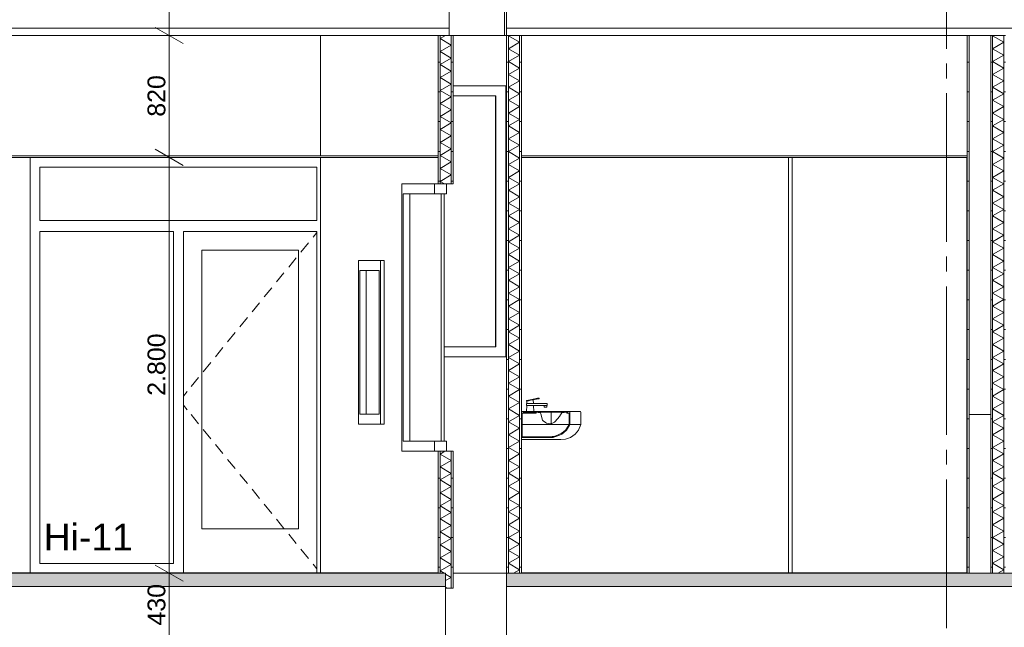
# Model space of a CAD drawing. Header units: millimetres. Extents: x 10 to 831, y -9 to 584.
# Tile 7 of 40: x 173 to 240, y 186 to 227. Entities that reach past the tile are written whole.
import ezdxf
from ezdxf.xclip import XClip

# ---------------------------------------------------------------- set-up
doc = ezdxf.new("R2010")
doc.units = ezdxf.units.MM
doc.header["$MEASUREMENT"] = 0
doc.header["$XCLIPFRAME"] = 0
doc.linetypes.add('B0204', pattern=[13, 10, -1, 1, -1])
for name, color, linetype in [('21 Buitenwanden', 7, 'Continuous'), ('21 Buitenwanden Doorsnede-arcering', 7, 'Continuous'), ('22 NC Binnenwanden', 7, 'Continuous'), ('22 NC Binnenwanden Doorsnede-arcering', 7, 'Continuous'), ('22 NC Binnenwanden Laagscheidingslijnen', 7, 'Continuous'), ('23 Vloeren', 7, 'Continuous'), ('23 Vloeren Doorsnede-arcering', 7, 'Continuous'), ('23 Vloeren Laagscheidingslijnen', 7, 'Continuous'), ('27 Daken', 7, 'Continuous'), ('27 Daken Laagscheidingslijnen', 7, 'Continuous'), ('43 Vloerafwerking', 7, 'Continuous'), ('43 Vloerafwerking Laagscheidingslijnen', 7, 'Continuous'), ('45 Plafondafwerking', 7, 'Continuous'), ('45 Plafondafwerking Laagscheidingslijnen', 7, 'Continuous'), ('74 Sanitair', 7, 'Continuous'), ('74 Sanitair Laagscheidingslijnen', 7, 'Continuous'), ('A Stramien', 7, 'Continuous'), ('Maatvoering 1_ 50_100', 7, 'Continuous')]:
    doc.layers.add(name, color=color, linetype=linetype)
doc.styles.add('GENERATED_STYLE_1', font='txt')
pattern_1 = [(0, (595.616, 150.2724), (0, 6.23538), [0.6, -3]), (0, (597.416, 153.39), (0, 6.23538), [0.6, -3]), (60, (595.616, 150.2724), (-5.4, 3.11769), [0.6, -3]), (60, (599.216, 150.2724), (-5.4, 3.11769), [0.6, -3]), (120, (596.216, 150.2724), (5.4, 3.11769), [0.6, -3]), (120, (599.816, 150.2724), (5.4, 3.11769), [0.6, -3]), (0, (595.6161, 150.8724), (0, 1.2), [0, -1.2, 0, -1.8]), (45, (596.2161, 150.8724), (-0.8485282, 0.8485282), [0, -0.9, 0, -1.5])]
pattern_2 = [(1e-14, (595.6161, 150.2724), (0, 2), [])]

# ---------------------------------------------------------------- blocks, each defined once
blk = doc.blocks.new('*X62')
at = {"layer": '22 NC Binnenwanden Doorsnede-arcering', "color": 7, "linetype": 'Continuous', "lineweight": 0}
for p, q in [((206.139, 226.072), (206.099, 226.05)), ((206.849, 225.617), (206.099, 226.05)), ((206.849, 225.617), (206.099, 225.184)), ((206.849, 224.751), (206.099, 225.184)), ((206.849, 224.751), (206.099, 224.318)), ((206.849, 223.885), (206.099, 224.318)), ((206.849, 223.885), (206.099, 223.452)), ((206.849, 223.019), (206.099, 223.452)), ((206.849, 223.019), (206.099, 222.585)), ((206.849, 222.152), (206.099, 222.585)), ((206.849, 222.152), (206.099, 221.719)), ((206.849, 221.286), (206.099, 221.719)), ((206.849, 221.286), (206.099, 220.853)), ((206.849, 220.42), (206.099, 220.853)), ((206.849, 220.42), (206.099, 219.987)), ((206.849, 219.554), (206.099, 219.987)), ((206.849, 219.554), (206.099, 219.121)), ((206.849, 218.688), (206.099, 219.121)), ((206.849, 218.688), (206.099, 218.255)), ((206.849, 217.822), (206.099, 218.255)), ((206.849, 217.822), (206.099, 217.389)), ((206.849, 216.956), (206.099, 217.389)), ((206.849, 216.956), (206.099, 216.523)), ((206.849, 216.09), (206.099, 216.523)), ((206.849, 216.09), (206.099, 215.657)), ((206.849, 215.224), (206.099, 215.657)), ((206.849, 215.224), (206.099, 214.791)), ((206.849, 214.358), (206.099, 214.791)), ((206.849, 214.358), (206.099, 213.925)), ((206.849, 213.492), (206.099, 213.925)), ((206.849, 213.492), (206.099, 213.059)), ((206.849, 212.626), (206.099, 213.059)), ((206.849, 212.626), (206.099, 212.193)), ((206.849, 211.76), (206.099, 212.193)), ((206.849, 211.76), (206.099, 211.327)), ((206.849, 210.894), (206.099, 211.327)), ((206.849, 210.894), (206.099, 210.461)), ((206.849, 210.028), (206.099, 210.461)), ((206.849, 210.028), (206.099, 209.595)), ((206.849, 209.162), (206.099, 209.595)), ((206.849, 209.162), (206.099, 208.729)), ((206.849, 208.296), (206.099, 208.729)), ((206.849, 208.296), (206.099, 207.863)), ((206.849, 207.43), (206.099, 207.863)), ((206.849, 207.43), (206.099, 206.997)), ((206.849, 206.564), (206.099, 206.997)), ((206.849, 206.564), (206.099, 206.131)), ((206.849, 205.698), (206.099, 206.131)), ((206.849, 205.698), (206.099, 205.265)), ((206.849, 204.832), (206.099, 205.265)), ((206.849, 204.832), (206.099, 204.399)), ((206.849, 203.966), (206.099, 204.399)), ((206.849, 203.966), (206.099, 203.533)), ((206.849, 203.1), (206.099, 203.533)), ((206.849, 203.1), (206.099, 202.667)), ((206.849, 202.234), (206.099, 202.667)), ((206.849, 202.234), (206.099, 201.801)), ((206.849, 201.368), (206.099, 201.801)), ((206.849, 201.368), (206.099, 200.935)), ((206.849, 200.502), (206.099, 200.935)), ((206.849, 200.502), (206.099, 200.069)), ((206.849, 199.636), (206.099, 200.069)), ((206.849, 199.636), (206.099, 199.203)), ((206.849, 198.77), (206.099, 199.203)), ((206.849, 198.77), (206.099, 198.337)), ((206.849, 197.904), (206.099, 198.337)), ((206.849, 197.904), (206.099, 197.471)), ((206.849, 197.038), (206.099, 197.471)), ((206.849, 197.038), (206.099, 196.605)), ((206.849, 196.172), (206.099, 196.605)), ((206.849, 196.172), (206.099, 195.739)), ((206.849, 195.306), (206.099, 195.739)), ((206.849, 195.306), (206.099, 194.873)), ((206.849, 194.44), (206.099, 194.873)), ((206.849, 194.44), (206.099, 194.007)), ((206.849, 193.574), (206.099, 194.007)), ((206.849, 193.574), (206.099, 193.141)), ((206.849, 192.708), (206.099, 193.141)), ((206.849, 192.708), (206.099, 192.275)), ((206.849, 191.842), (206.099, 192.275)), ((206.849, 191.842), (206.099, 191.409)), ((206.849, 190.976), (206.099, 191.409)), ((206.849, 190.976), (206.099, 190.543)), ((206.849, 190.11), (206.099, 190.543)), ((206.849, 190.11), (206.438, 189.872))]:
    blk.add_line(p, q, dxfattribs=at)
blk = doc.blocks.new('*X63')
at = {"layer": '22 NC Binnenwanden Doorsnede-arcering', "color": 7, "linetype": 'Continuous', "lineweight": 0}
for p, q in [((238.764, 226.072), (238.724, 226.05)), ((239.474, 225.617), (238.724, 226.05)), ((239.474, 225.617), (238.724, 225.184)), ((239.474, 224.751), (238.724, 225.184)), ((239.474, 224.751), (238.724, 224.318)), ((239.474, 223.885), (238.724, 224.318)), ((239.474, 223.885), (238.724, 223.452)), ((239.474, 223.019), (238.724, 223.452)), ((239.474, 223.019), (238.724, 222.585)), ((239.474, 222.152), (238.724, 222.585)), ((239.474, 222.152), (238.724, 221.719)), ((239.474, 221.286), (238.724, 221.719)), ((239.474, 221.286), (238.724, 220.853)), ((239.474, 220.42), (238.724, 220.853)), ((239.474, 220.42), (238.724, 219.987)), ((239.474, 219.554), (238.724, 219.987)), ((239.474, 219.554), (238.724, 219.121)), ((239.474, 218.688), (238.724, 219.121)), ((239.474, 218.688), (238.724, 218.255)), ((239.474, 217.822), (238.724, 218.255)), ((239.474, 217.822), (238.724, 217.389)), ((239.474, 216.956), (238.724, 217.389)), ((239.474, 216.956), (238.724, 216.523)), ((239.474, 216.09), (238.724, 216.523)), ((239.474, 216.09), (238.724, 215.657)), ((239.474, 215.224), (238.724, 215.657)), ((239.474, 215.224), (238.724, 214.791)), ((239.474, 214.358), (238.724, 214.791)), ((239.474, 214.358), (238.724, 213.925)), ((239.474, 213.492), (238.724, 213.925)), ((239.474, 213.492), (238.724, 213.059)), ((239.474, 212.626), (238.724, 213.059)), ((239.474, 212.626), (238.724, 212.193)), ((239.474, 211.76), (238.724, 212.193)), ((239.474, 211.76), (238.724, 211.327)), ((239.474, 210.894), (238.724, 211.327)), ((239.474, 210.894), (238.724, 210.461)), ((239.474, 210.028), (238.724, 210.461)), ((239.474, 210.028), (238.724, 209.595)), ((239.474, 209.162), (238.724, 209.595)), ((239.474, 209.162), (238.724, 208.729)), ((239.474, 208.296), (238.724, 208.729)), ((239.474, 208.296), (238.724, 207.863)), ((239.474, 207.43), (238.724, 207.863)), ((239.474, 207.43), (238.724, 206.997)), ((239.474, 206.564), (238.724, 206.997)), ((239.474, 206.564), (238.724, 206.131)), ((239.474, 205.698), (238.724, 206.131)), ((239.474, 205.698), (238.724, 205.265)), ((239.474, 204.832), (238.724, 205.265)), ((239.474, 204.832), (238.724, 204.399)), ((239.474, 203.966), (238.724, 204.399)), ((239.474, 203.966), (238.724, 203.533)), ((239.474, 203.1), (238.724, 203.533)), ((239.474, 203.1), (238.724, 202.667)), ((239.474, 202.234), (238.724, 202.667)), ((239.474, 202.234), (238.724, 201.801)), ((239.474, 201.368), (238.724, 201.801)), ((239.474, 201.368), (238.724, 200.935)), ((239.474, 200.502), (238.724, 200.935)), ((239.474, 200.502), (238.724, 200.069)), ((239.474, 199.636), (238.724, 200.069)), ((239.474, 199.636), (238.724, 199.203)), ((239.474, 198.77), (238.724, 199.203)), ((239.474, 198.77), (238.724, 198.337)), ((239.474, 197.904), (238.724, 198.337)), ((239.474, 197.904), (238.724, 197.471)), ((239.474, 197.038), (238.724, 197.471)), ((239.474, 197.038), (238.724, 196.605)), ((239.474, 196.172), (238.724, 196.605)), ((239.474, 196.172), (238.724, 195.739)), ((239.474, 195.306), (238.724, 195.739)), ((239.474, 195.306), (238.724, 194.873)), ((239.474, 194.44), (238.724, 194.873)), ((239.474, 194.44), (238.724, 194.007)), ((239.474, 193.574), (238.724, 194.007)), ((239.474, 193.574), (238.724, 193.141)), ((239.474, 192.708), (238.724, 193.141)), ((239.474, 192.708), (238.724, 192.275)), ((239.474, 191.842), (238.724, 192.275)), ((239.474, 191.842), (238.724, 191.409)), ((239.474, 190.976), (238.724, 191.409)), ((239.474, 190.976), (238.724, 190.543)), ((239.474, 190.11), (238.724, 190.543)), ((239.474, 190.11), (239.063, 189.872))]:
    blk.add_line(p, q, dxfattribs=at)
blk = doc.blocks.new('*X77')
at = {"layer": '22 NC Binnenwanden Doorsnede-arcering', "color": 7, "linetype": 'Continuous', "lineweight": 0}
for p, q in [((201.811, 198.087), (201.49, 197.902)), ((202.246, 197.465), (201.49, 197.902)), ((202.246, 197.465), (201.49, 197.028)), ((202.246, 196.591), (201.49, 197.028)), ((202.246, 196.591), (201.49, 196.154)), ((202.246, 195.717), (201.49, 196.154)), ((202.246, 195.717), (201.49, 195.28)), ((202.246, 194.843), (201.49, 195.28)), ((202.246, 194.843), (201.49, 194.406)), ((202.246, 193.969), (201.49, 194.406)), ((202.246, 193.969), (201.49, 193.532)), ((202.246, 193.095), (201.49, 193.532)), ((202.246, 193.095), (201.49, 192.658)), ((202.246, 192.221), (201.49, 192.658)), ((202.246, 192.221), (201.49, 191.784)), ((202.246, 191.347), (201.49, 191.784)), ((202.246, 191.347), (201.49, 190.91)), ((202.246, 190.473), (201.49, 190.91)), ((202.246, 190.473), (201.49, 190.036)), ((201.773, 189.872), (201.49, 190.036)), ((202.246, 189.599), (201.866, 189.819)), ((202.246, 189.599), (201.866, 189.38)), ((201.992, 188.872), (201.866, 188.945))]:
    blk.add_line(p, q, dxfattribs=at)
blk = doc.blocks.new('*X78')
at = {"layer": '22 NC Binnenwanden Doorsnede-arcering', "color": 7, "linetype": 'Continuous', "lineweight": 0}
for p, q in [((201.844, 226.072), (201.49, 225.868)), ((202.246, 225.431), (201.49, 225.868)), ((202.246, 225.431), (201.49, 224.994)), ((202.246, 224.557), (201.49, 224.994)), ((202.246, 224.557), (201.49, 224.12)), ((202.246, 223.683), (201.49, 224.12)), ((202.246, 223.683), (201.49, 223.246)), ((202.246, 222.809), (201.49, 223.246)), ((202.246, 222.809), (201.49, 222.372)), ((202.246, 221.935), (201.49, 222.372)), ((202.246, 221.935), (201.49, 221.498)), ((202.246, 221.061), (201.49, 221.498)), ((202.246, 221.061), (201.49, 220.624)), ((202.246, 220.187), (201.49, 220.624)), ((202.246, 220.187), (201.49, 219.75)), ((202.246, 219.313), (201.49, 219.75)), ((202.246, 219.313), (201.49, 218.876)), ((202.246, 218.439), (201.49, 218.876)), ((202.246, 218.439), (201.49, 218.002)), ((202.246, 217.565), (201.49, 218.002)), ((202.246, 217.565), (201.49, 217.128)), ((202.246, 216.691), (201.49, 217.128)), ((202.246, 216.691), (201.49, 216.254)), ((201.779, 216.087), (201.49, 216.254))]:
    blk.add_line(p, q, dxfattribs=at)
blk = doc.blocks.new('Drawing_3_1', base_point=(595.616, 150.272))
at = {"layer": '21 Buitenwanden Doorsnede-arcering', "linetype": 'Continuous', "lineweight": 0, "true_color": 0x000000}
h = blk.add_hatch(dxfattribs=at)
h.set_pattern_fill('325_Houtachtig_plaatmate_E0', color=18, style=0, pattern_type=2)
h.set_pattern_definition([(90, (595.61614, 150.27237), (-0.5, 0), [])])
h.paths.add_polyline_path([(205.824, 226.072), (205.974, 226.072), (205.974, 229.472), (205.974, 229.972), (205.974, 231.872), (205.974, 232.372), (205.974, 238.972), (205.974, 239.472), (205.974, 241.625), (205.974, 242.125), (205.824, 242.075), (205.824, 231.872)])
at = {"layer": '22 NC Binnenwanden Doorsnede-arcering', "linetype": 'Continuous', "lineweight": 0, "true_color": 0x000000}
h = blk.add_hatch(dxfattribs=at)
h.set_pattern_fill('930_Lijnen_vert_200_0001', color=18, style=0, pattern_type=2)
h.set_pattern_definition(pattern_2)
h.paths.add_polyline_path([(201.363, 226.072), (201.363, 216.087), (201.49, 216.087), (201.49, 226.072)])
h = blk.add_hatch(dxfattribs=at)
h.set_pattern_fill('930_Lijnen_vert_200_0001', color=18, style=0, pattern_type=2)
h.set_pattern_definition(pattern_2)
h.paths.add_polyline_path([(202.246, 216.087), (202.373, 216.087), (202.373, 226.072), (202.246, 226.072)])
h = blk.add_hatch(dxfattribs=at)
h.set_pattern_fill('930_Lijnen_vert_200_0001', color=18, style=0, pattern_type=2)
h.set_pattern_definition(pattern_2)
h.paths.add_polyline_path([(206.099, 226.072), (205.974, 226.072), (205.974, 189.872), (206.099, 189.872)])
h = blk.add_hatch(dxfattribs=at)
h.set_pattern_fill('930_Lijnen_vert_200_0001', color=18, style=0, pattern_type=2)
h.set_pattern_definition(pattern_2)
h.paths.add_polyline_path([(206.849, 189.872), (206.974, 189.872), (206.974, 226.072), (206.849, 226.072)])
h = blk.add_hatch(dxfattribs=at)
h.set_pattern_fill('930_Lijnen_vert_200_0001', color=18, style=0, pattern_type=2)
h.set_pattern_definition(pattern_2)
h.paths.add_polyline_path([(236.999, 226.072), (236.999, 189.872), (237.149, 189.872), (237.149, 226.072)])
h = blk.add_hatch(dxfattribs=at)
h.set_pattern_fill('930_Lijnen_vert_200_0001', color=18, style=0, pattern_type=2)
h.set_pattern_definition(pattern_2)
h.paths.add_polyline_path([(238.724, 226.072), (238.599, 226.072), (238.599, 189.872), (238.724, 189.872)])
h = blk.add_hatch(dxfattribs=at)
h.set_pattern_fill('930_Lijnen_vert_200_0001', color=18, style=0, pattern_type=2)
h.set_pattern_definition(pattern_2)
h.paths.add_polyline_path([(239.474, 226.072), (239.474, 189.872), (239.599, 189.872), (239.599, 226.072)])
h = blk.add_hatch(dxfattribs=at)
h.set_pattern_fill('930_Lijnen_vert_200_0001', color=18, style=0, pattern_type=2)
h.set_pattern_definition(pattern_2)
h.paths.add_polyline_path([(201.363, 189.872), (201.49, 189.872), (201.49, 198.087), (201.363, 198.087)])
h = blk.add_hatch(dxfattribs=at)
h.set_pattern_fill('930_Lijnen_vert_200_0001', color=18, style=0, pattern_type=2)
h.set_pattern_definition(pattern_2)
h.paths.add_polyline_path([(202.246, 188.872), (202.373, 188.872), (202.373, 198.087), (202.246, 198.087)])
at = {"layer": '23 Vloeren Doorsnede-arcering', "linetype": 'Continuous', "lineweight": 0, "true_color": 0x000000}
h = blk.add_hatch(dxfattribs=at)
h.set_pattern_fill('215_Gewapend_beton___i_h_C6', color=18, style=0, pattern_type=2)
h.set_pattern_definition(pattern_1)
h.paths.add_polyline_path([(91.616, 189.872), (91.616, 188.972), (201.866, 188.972), (201.866, 189.872)])
h = blk.add_hatch(dxfattribs=at)
h.set_pattern_fill('215_Gewapend_beton___i_h_C6', color=18, style=0, pattern_type=2)
h.set_pattern_definition(pattern_1)
h.paths.add_polyline_path([(345.023, 189.872), (205.974, 189.872), (205.974, 188.972), (345.023, 188.972)])
at = {"layer": '21 Buitenwanden', "color": 9, "linetype": 'Continuous', "lineweight": 0}
blk.add_line((205.974, 226.072), (205.824, 226.072), dxfattribs=at)
at = {"layer": '21 Buitenwanden', "color": 9, "linetype": 'Continuous', "lineweight": 0, "flags": 128}
blk.add_lwpolyline([(205.824, 242.075), (205.824, 231.872), (205.824, 226.072)], dxfattribs=at)
at = {"layer": '22 NC Binnenwanden', "color": 2, "linetype": 'Continuous', "lineweight": 0}
for p, q in [((193.426, 217.972), (193.426, 226.072)), ((193.443, 226.072), (193.443, 217.972)), ((202.373, 222.692), (205.974, 222.692)), ((193.426, 189.892), (193.426, 217.872)), ((193.443, 217.872), (193.443, 189.892)), ((197.713, 210.918), (197.713, 199.918)), ((205.974, 204.436), (201.757, 204.436))]:
    blk.add_line(p, q, dxfattribs=at)
at = {"layer": '22 NC Binnenwanden', "color": 1, "linetype": 'Continuous', "lineweight": 0}
for p, q in [((201.363, 226.072), (201.363, 217.972)), ((202.373, 226.072), (202.373, 216.087)), ((205.974, 226.072), (205.974, 189.872)), ((206.974, 226.072), (206.974, 217.972)), ((238.599, 226.072), (238.599, 189.872)), ((205.914, 222.022), (205.914, 222.692)), ((202.373, 222.022), (205.25, 222.022)), ((205.228, 205.106), (205.228, 222.022)), ((205.25, 222.022), (205.25, 205.106)), ((205.914, 205.106), (205.914, 222.022)), ((173.86, 217.872), (173.86, 217.202)), ((201.363, 217.872), (201.363, 216.087)), ((206.974, 217.872), (206.974, 200.712)), ((173.86, 217.202), (173.86, 189.892)), ((174.53, 213.622), (174.53, 217.202)), ((174.53, 217.202), (193.19, 217.202)), ((193.19, 217.202), (193.19, 213.622)), ((198.921, 215.417), (198.921, 216.087)), ((198.921, 216.087), (201.111, 216.087)), ((201.111, 216.087), (201.111, 215.417)), ((201.918, 216.087), (201.918, 215.417)), ((198.921, 198.757), (198.921, 215.417)), ((199.011, 215.417), (199.011, 198.757)), ((201.111, 215.417), (199.011, 215.417)), ((199.447, 198.757), (199.447, 215.417)), ((199.447, 215.417), (201.111, 215.417)), ((201.918, 215.417), (201.111, 215.417)), ((201.555, 215.417), (201.555, 198.757)), ((201.757, 198.757), (201.757, 215.417)), ((193.19, 213.622), (174.53, 213.622)), ((174.53, 190.542), (174.53, 212.872)), ((174.53, 212.872), (183.52, 212.872)), ((183.52, 212.872), (183.52, 190.542)), ((184.19, 189.892), (184.19, 212.872)), ((184.19, 212.872), (193.19, 212.872)), ((193.19, 212.816), (192.933, 212.503)), ((193.19, 212.872), (193.19, 189.892)), ((192.617, 212.116), (192.111, 211.496)), ((185.44, 211.622), (185.44, 192.872)), ((191.94, 211.622), (185.44, 211.622)), ((191.794, 211.109), (191.288, 210.49)), ((191.94, 192.872), (191.94, 211.622)), ((195.989, 210.248), (195.989, 210.918)), ((195.989, 210.918), (197.465, 210.918)), ((197.465, 210.918), (197.465, 210.248)), ((197.713, 210.918), (197.465, 210.918)), ((190.972, 210.102), (190.465, 209.483)), ((195.989, 200.588), (195.989, 210.248)), ((196.078, 210.248), (196.078, 200.588)), ((197.375, 210.248), (196.078, 210.248)), ((196.515, 200.588), (196.515, 210.248)), ((197.375, 200.588), (197.375, 210.248)), ((197.465, 210.248), (197.465, 200.588)), ((190.149, 209.096), (189.643, 208.476)), ((189.326, 208.089), (188.82, 207.47)), ((188.504, 207.083), (187.998, 206.463)), ((187.681, 206.076), (187.175, 205.457)), ((186.859, 205.069), (186.352, 204.45)), ((205.25, 205.106), (201.757, 205.106)), ((205.914, 204.436), (205.914, 205.106)), ((186.036, 204.063), (185.53, 203.443)), ((185.213, 203.056), (184.707, 202.437)), ((184.446, 202.117), (184.19, 201.803)), ((184.446, 200.878), (184.19, 201.191)), ((185.213, 199.939), (184.707, 200.558)), ((195.989, 199.918), (195.989, 200.588)), ((196.078, 200.588), (197.375, 200.588)), ((197.465, 200.588), (197.465, 199.918)), ((197.465, 199.918), (195.989, 199.918)), ((197.713, 199.918), (197.465, 199.918)), ((186.036, 198.932), (185.53, 199.551)), ((186.859, 197.925), (186.352, 198.545)), ((198.921, 198.087), (198.921, 198.757)), ((199.011, 198.757), (201.111, 198.757)), ((201.111, 198.757), (201.111, 198.087)), ((201.918, 198.757), (201.111, 198.757)), ((201.918, 198.757), (201.918, 198.087)), ((206.974, 199.002), (206.974, 189.892)), ((201.111, 198.087), (198.921, 198.087)), ((201.363, 198.087), (201.363, 189.892)), ((202.373, 198.087), (202.373, 188.872)), ((187.681, 196.919), (187.175, 197.538)), ((188.504, 195.912), (187.998, 196.532)), ((189.326, 194.906), (188.82, 195.525)), ((190.149, 193.899), (189.643, 194.518)), ((190.972, 192.892), (190.465, 193.512)), ((185.44, 192.872), (191.94, 192.872)), ((191.794, 191.886), (191.288, 192.505)), ((192.617, 190.879), (192.111, 191.498)), ((183.52, 190.542), (174.53, 190.542)), ((193.19, 190.178), (192.933, 190.492))]:
    blk.add_line(p, q, dxfattribs=at)
at = {"layer": '22 NC Binnenwanden', "color": 9, "linetype": 'Continuous', "lineweight": 0}
for p, q in [((236.999, 226.072), (236.999, 217.972)), ((237.149, 226.072), (237.149, 189.872)), ((236.999, 217.872), (236.999, 189.892))]:
    blk.add_line(p, q, dxfattribs=at)
at = {"layer": '22 NC Binnenwanden', "color": 1, "linetype": 'Continuous', "lineweight": 0, "flags": 128}
for points in [[(202.373, 226.072), (202.246, 226.072), (202.103, 226.072)], [(201.918, 216.087), (201.49, 216.087), (201.363, 216.087), (201.111, 216.087)], [(202.373, 216.087), (202.246, 216.087), (201.918, 216.087)], [(201.918, 198.087), (201.49, 198.087), (201.363, 198.087), (201.111, 198.087)], [(202.373, 198.087), (202.246, 198.087), (201.918, 198.087)], [(202.373, 188.872), (202.246, 188.872), (201.866, 188.872)]]:
    blk.add_lwpolyline(points, dxfattribs=at)
at = {"layer": '22 NC Binnenwanden Laagscheidingslijnen', "color": 9, "linetype": 'Continuous', "lineweight": 0}
for p, q in [((201.49, 226.072), (201.49, 216.087)), ((202.246, 226.072), (202.246, 216.087)), ((206.099, 226.072), (206.099, 189.872)), ((206.849, 226.072), (206.849, 189.872)), ((238.724, 226.072), (238.724, 189.872)), ((239.474, 226.072), (239.474, 189.872)), ((201.49, 198.087), (201.49, 189.872)), ((202.246, 198.087), (202.246, 188.872))]:
    blk.add_line(p, q, dxfattribs=at)
at = {"layer": '23 Vloeren', "color": 1, "linetype": 'Continuous', "lineweight": 0}
blk.add_line((202.373, 189.872), (205.974, 189.872), dxfattribs=at)
at = {"layer": '23 Vloeren', "color": 2, "linetype": 'Continuous', "lineweight": 0}
blk.add_line((238.599, 189.872), (237.149, 189.872), dxfattribs=at)
at = {"layer": '23 Vloeren', "color": 2, "linetype": 'Continuous', "lineweight": 0, "flags": 128}
for points in [[(205.974, 189.872), (205.974, 188.972), (205.974, 186.072), (205.974, 185.572)], [(201.866, 188.872), (201.866, 186.072), (201.866, 185.572)]]:
    blk.add_lwpolyline(points, dxfattribs=at)
at = {"layer": '23 Vloeren Laagscheidingslijnen', "color": 2, "linetype": 'Continuous', "lineweight": 0}
for p, q in [((201.866, 188.972), (91.616, 188.972)), ((345.023, 188.972), (205.974, 188.972))]:
    blk.add_line(p, q, dxfattribs=at)
at = {"layer": '23 Vloeren Laagscheidingslijnen', "color": 2, "linetype": 'Continuous', "lineweight": 0, "flags": 128}
for points in [[(201.866, 189.872), (201.49, 189.872), (201.363, 189.872), (164.816, 189.872)], [(201.866, 189.872), (201.866, 188.972), (201.866, 188.872)], [(237.149, 189.872), (236.999, 189.872), (225.221, 189.872), (224.971, 189.872), (206.974, 189.872), (206.849, 189.872), (206.099, 189.872), (205.974, 189.872)], [(345.023, 189.872), (344.991, 189.872), (344.866, 189.872), (277.099, 189.872), (276.974, 189.872), (276.224, 189.872), (276.099, 189.872), (239.599, 189.872), (239.474, 189.872), (238.724, 189.872), (238.599, 189.872)]]:
    blk.add_lwpolyline(points, dxfattribs=at)
at = {"layer": '27 Daken', "color": 3, "linetype": 'Continuous', "lineweight": 0}
for p, q in [((201.363, 226.072), (164.616, 226.072)), ((236.999, 226.072), (206.974, 226.072)), ((238.599, 226.072), (237.149, 226.072))]:
    blk.add_line(p, q, dxfattribs=at)
at = {"layer": '27 Daken', "color": 1, "linetype": 'Continuous', "lineweight": 0}
blk.add_line((202.373, 226.072), (205.824, 226.072), dxfattribs=at)
at = {"layer": '27 Daken', "color": 3, "linetype": 'Continuous', "lineweight": 0, "flags": 128}
blk.add_lwpolyline([(202.103, 229.472), (202.103, 226.572), (202.103, 226.072)], dxfattribs=at)
at = {"layer": '27 Daken Laagscheidingslijnen', "color": 2, "linetype": 'Continuous', "lineweight": 0}
for p, q in [((202.103, 226.572), (91.616, 226.572)), ((345.616, 226.572), (205.974, 226.572))]:
    blk.add_line(p, q, dxfattribs=at)
at = {"layer": '27 Daken Laagscheidingslijnen', "color": 3, "linetype": 'Continuous', "lineweight": 0}
blk.add_line((237.149, 226.072), (236.999, 226.072), dxfattribs=at)
at = {"layer": '27 Daken Laagscheidingslijnen', "color": 3, "linetype": 'Continuous', "lineweight": 0, "flags": 128}
for points in [[(205.974, 229.472), (205.974, 226.572), (205.974, 226.072)], [(202.103, 226.072), (201.49, 226.072), (201.363, 226.072)], [(206.974, 226.072), (206.849, 226.072), (206.099, 226.072), (205.974, 226.072)], [(239.599, 226.072), (239.474, 226.072), (238.724, 226.072), (238.599, 226.072)]]:
    blk.add_lwpolyline(points, dxfattribs=at)
at = {"layer": '43 Vloerafwerking', "color": 2, "linetype": 'Continuous', "lineweight": 0}
for p, q in [((201.363, 189.892), (164.816, 189.892)), ((236.999, 189.892), (206.974, 189.892))]:
    blk.add_line(p, q, dxfattribs=at)
at = {"layer": '43 Vloerafwerking Laagscheidingslijnen', "color": 2, "linetype": 'Continuous', "lineweight": 0}
for p, q in [((201.363, 189.892), (201.363, 189.872)), ((206.974, 189.892), (206.974, 189.872)), ((236.999, 189.892), (236.999, 189.872))]:
    blk.add_line(p, q, dxfattribs=at)
at = {"layer": '45 Plafondafwerking', "color": 2, "linetype": 'Continuous', "lineweight": 0}
for p, q in [((201.363, 217.972), (164.616, 217.972)), ((201.363, 217.872), (164.616, 217.872)), ((236.999, 217.972), (206.974, 217.972)), ((224.971, 217.872), (206.974, 217.872)), ((236.999, 217.872), (225.221, 217.872))]:
    blk.add_line(p, q, dxfattribs=at)
at = {"layer": '45 Plafondafwerking Laagscheidingslijnen', "color": 2, "linetype": 'Continuous', "lineweight": 0}
for p, q in [((201.363, 217.972), (201.363, 217.872)), ((206.974, 217.972), (206.974, 217.872)), ((225.221, 217.872), (224.971, 217.872)), ((236.999, 217.972), (236.999, 217.872))]:
    blk.add_line(p, q, dxfattribs=at)
at = {"layer": '74 Sanitair', "color": 2, "linetype": 'Continuous', "lineweight": 0}
for p, q in [((224.971, 217.872), (224.971, 189.872)), ((225.221, 217.872), (225.221, 189.872)), ((206.988, 200.755), (206.974, 200.712)), ((207.028, 200.772), (206.988, 200.755)), ((207.028, 200.772), (207.064, 200.755)), ((207.064, 200.755), (207.08, 200.722)), ((207.974, 200.712), (207.974, 200.661)), ((210.041, 200.712), (210.041, 200.661)), ((210.182, 200.661), (210.041, 200.661)), ((210.115, 200.755), (210.093, 200.722)), ((210.165, 200.772), (210.115, 200.755)), ((210.182, 200.661), (210.182, 199.88))]:
    blk.add_line(p, q, dxfattribs=at)
at = {"layer": '74 Sanitair', "color": 1, "linetype": 'Continuous', "lineweight": 0}
for p, q in [((225.223, 189.892), (225.223, 217.872)), ((225.223, 189.892), (225.223, 217.872)), ((236.973, 189.892), (236.973, 217.872)), ((236.974, 189.892), (236.974, 217.872)), ((236.988, 193.418), (236.988, 217.872)), ((236.989, 189.892), (236.989, 217.872)), ((207.311, 200.772), (207.33, 201.162)), ((207.315, 201.507), (207.349, 201.513)), ((207.322, 201.468), (207.315, 201.507)), ((207.318, 201.312), (207.355, 201.312)), ((207.318, 201.162), (207.318, 201.312)), ((207.318, 201.162), (207.355, 201.162)), ((207.322, 201.468), (207.357, 201.474)), ((207.338, 201.312), (207.345, 201.472)), ((207.349, 201.513), (207.442, 201.531)), ((207.355, 201.312), (207.456, 201.312)), ((207.355, 201.162), (207.456, 201.162)), ((207.357, 201.474), (207.45, 201.492)), ((207.442, 201.531), (207.567, 201.555)), ((207.45, 201.492), (207.574, 201.516)), ((207.456, 201.312), (207.588, 201.312)), ((207.456, 201.162), (207.588, 201.162)), ((207.567, 201.555), (207.968, 201.631)), ((207.574, 201.516), (207.976, 201.592)), ((207.588, 201.312), (208.601, 201.312)), ((207.588, 201.162), (208.601, 201.162)), ((207.778, 201.312), (207.766, 201.552)), ((207.805, 200.772), (207.785, 201.162)), ((207.968, 201.631), (208.065, 201.65)), ((207.976, 201.592), (208.073, 201.61)), ((208.065, 201.65), (208.135, 201.663)), ((208.073, 201.61), (208.142, 201.624)), ((208.135, 201.663), (208.16, 201.668)), ((208.142, 201.624), (208.167, 201.629)), ((208.167, 201.629), (208.16, 201.668)), ((208.498, 201.062), (208.498, 201.162)), ((208.498, 201.062), (208.51, 201.062)), ((208.51, 201.062), (208.543, 201.062)), ((208.543, 201.062), (208.588, 201.062)), ((208.588, 201.062), (208.633, 201.062)), ((208.601, 201.312), (208.65, 201.312)), ((208.601, 201.162), (208.65, 201.162)), ((208.633, 201.062), (208.665, 201.062)), ((208.65, 201.312), (208.685, 201.312)), ((208.65, 201.162), (208.685, 201.162)), ((208.665, 201.062), (208.678, 201.062)), ((208.678, 201.062), (208.678, 201.162)), ((208.685, 201.312), (208.698, 201.312)), ((208.685, 201.162), (208.698, 201.162)), ((208.698, 201.162), (208.698, 201.312)), ((207.028, 200.772), (208.967, 200.772)), ((208.072, 200.712), (208.06, 200.712)), ((208.177, 200.712), (208.072, 200.712)), ((208.331, 200.712), (208.177, 200.712)), ((208.512, 200.712), (208.331, 200.712)), ((208.974, 200.712), (208.512, 200.712)), ((208.967, 200.772), (209.364, 200.772)), ((208.974, 200.712), (209.315, 200.712)), ((208.974, 200.7), (208.974, 200.712)), ((208.974, 200.664), (208.974, 200.7)), ((208.974, 200.436), (208.974, 200.664)), ((208.974, 200.046), (208.974, 200.436)), ((209.315, 200.712), (209.677, 200.712)), ((209.364, 200.772), (209.566, 200.772)), ((209.566, 200.772), (209.758, 200.772)), ((209.677, 200.712), (209.904, 200.712)), ((209.758, 200.772), (209.986, 200.772)), ((209.986, 200.772), (210.165, 200.772)), ((210.007, 200.712), (210.041, 200.712)), ((210.19, 200.772), (210.165, 200.772)), ((210.388, 200.772), (210.19, 200.772)), ((210.553, 200.772), (210.388, 200.772)), ((210.702, 200.772), (210.553, 200.772)), ((210.807, 200.772), (210.702, 200.772)), ((210.881, 200.772), (210.807, 200.772)), ((210.92, 200.772), (210.881, 200.772)), ((210.96, 200.755), (210.92, 200.772)), ((210.974, 200.712), (210.96, 200.755)), ((210.974, 199.88), (210.974, 200.712)), ((237.149, 200.572), (238.599, 200.572)), ((207.016, 199.88), (208.969, 199.88)), ((208.969, 199.88), (209.369, 199.88)), ((208.974, 199.922), (208.974, 200.046)), ((209.369, 199.88), (209.572, 199.88)), ((209.572, 199.88), (209.765, 199.88)), ((209.765, 199.88), (209.995, 199.88)), ((209.995, 199.88), (210.182, 199.88)), ((210.432, 199.88), (210.238, 199.88)), ((210.601, 199.88), (210.432, 199.88)), ((210.752, 199.88), (210.601, 199.88)), ((210.86, 199.88), (210.752, 199.88)), ((210.81, 199.502), (210.974, 199.88)), ((210.934, 199.88), (210.86, 199.88)), ((210.974, 199.88), (210.934, 199.88)), ((210.282, 199.023), (210.589, 199.233)), ((210.589, 199.233), (210.81, 199.502)), ((206.974, 198.872), (207.016, 198.872)), ((208.8, 198.872), (207.016, 198.872)), ((208.916, 198.872), (208.8, 198.872)), ((208.945, 198.872), (208.916, 198.872)), ((209.015, 198.872), (208.945, 198.872)), ((209.119, 198.872), (209.015, 198.872)), ((209.228, 198.872), (209.119, 198.872)), ((209.342, 198.872), (209.228, 198.872)), ((209.424, 198.872), (209.342, 198.872)), ((209.505, 198.872), (209.424, 198.872)), ((209.563, 198.872), (209.505, 198.872)), ((209.613, 198.872), (209.563, 198.872)), ((209.635, 198.872), (209.613, 198.872)), ((209.635, 198.872), (209.936, 198.903)), ((209.936, 198.903), (210.282, 199.023)), ((236.974, 197.372), (236.979, 197.372)), ((236.979, 197.372), (236.979, 195.732)), ((236.979, 197.372), (236.983, 197.372)), ((236.981, 197.137), (236.981, 197.152)), ((236.981, 197.152), (236.982, 197.137)), ((236.981, 197.09), (236.981, 197.137)), ((236.982, 197.117), (236.981, 197.132)), ((236.981, 197.132), (236.981, 197.117)), ((236.981, 197.117), (236.981, 197.073)), ((236.981, 197.038), (236.981, 197.09)), ((236.982, 197.137), (236.982, 197.09)), ((236.982, 197.073), (236.982, 197.117)), ((236.982, 197.09), (236.982, 197.038)), ((236.983, 197.372), (236.983, 195.732)), ((236.989, 197.372), (236.994, 197.372)), ((236.994, 197.372), (236.994, 195.732)), ((236.994, 197.372), (236.998, 197.372)), ((236.996, 197.137), (236.996, 197.152)), ((236.996, 197.152), (236.996, 197.137)), ((236.996, 197.09), (236.996, 197.137)), ((236.996, 197.137), (236.997, 197.09)), ((236.996, 197.117), (236.996, 197.132)), ((236.996, 197.132), (236.996, 197.117)), ((236.997, 197.073), (236.996, 197.117)), ((236.996, 197.117), (236.996, 197.073)), ((236.996, 197.038), (236.996, 197.09)), ((236.997, 197.09), (236.997, 197.038)), ((236.998, 197.372), (236.998, 195.732)), ((236.98, 196.888), (236.981, 196.97)), ((236.98, 196.752), (236.98, 196.888)), ((236.98, 196.752), (236.98, 196.752)), ((236.98, 196.752), (236.98, 196.74)), ((236.98, 196.742), (236.98, 196.752)), ((236.98, 196.711), (236.98, 196.742)), ((236.98, 196.74), (236.981, 196.711)), ((236.98, 196.723), (236.98, 196.732)), ((236.98, 196.732), (236.98, 196.723)), ((236.981, 196.693), (236.98, 196.723)), ((236.98, 196.723), (236.98, 196.693)), ((236.98, 196.693), (236.98, 196.711)), ((236.98, 196.693), (236.98, 196.676)), ((236.98, 196.661), (236.98, 196.676)), ((236.98, 196.661), (236.98, 196.631)), ((236.98, 196.618), (236.98, 196.631)), ((236.98, 196.618), (236.98, 196.576)), ((236.98, 196.566), (236.98, 196.576)), ((236.98, 196.566), (236.98, 196.508)), ((236.98, 196.508), (236.98, 196.432)), ((236.98, 196.501), (236.98, 196.508)), ((236.98, 196.352), (236.98, 196.432)), ((236.981, 196.97), (236.981, 197.038)), ((236.981, 196.711), (236.981, 196.693)), ((236.981, 196.661), (236.981, 196.693)), ((236.981, 196.618), (236.981, 196.661)), ((236.981, 196.566), (236.981, 196.618)), ((236.981, 196.501), (236.981, 196.566)), ((236.981, 196.429), (236.981, 196.501)), ((236.981, 196.352), (236.981, 196.429)), ((236.982, 197.023), (236.982, 197.038)), ((236.982, 197.038), (236.982, 196.97)), ((236.982, 196.957), (236.982, 196.97)), ((236.982, 196.957), (236.982, 196.888)), ((236.982, 196.877), (236.982, 196.888)), ((236.982, 196.877), (236.982, 196.786)), ((236.982, 196.779), (236.982, 196.786)), ((236.982, 196.786), (236.983, 196.672)), ((236.982, 196.669), (236.982, 196.672)), ((236.983, 196.552), (236.982, 196.669)), ((236.982, 196.436), (236.983, 196.552)), ((236.982, 196.433), (236.982, 196.436)), ((236.983, 196.433), (236.982, 196.326)), ((236.994, 196.566), (236.995, 196.576)), ((236.995, 196.566), (236.994, 196.508)), ((236.994, 196.508), (236.994, 196.432)), ((236.994, 196.501), (236.994, 196.508)), ((236.994, 196.352), (236.994, 196.432)), ((236.995, 196.97), (236.996, 197.038)), ((236.995, 196.888), (236.995, 196.97)), ((236.995, 196.752), (236.995, 196.888)), ((236.995, 196.752), (236.995, 196.752)), ((236.995, 196.752), (236.995, 196.74)), ((236.995, 196.742), (236.995, 196.752)), ((236.995, 196.711), (236.995, 196.742)), ((236.995, 196.74), (236.995, 196.711)), ((236.995, 196.723), (236.995, 196.732)), ((236.995, 196.732), (236.995, 196.723)), ((236.995, 196.693), (236.995, 196.723)), ((236.995, 196.723), (236.995, 196.693)), ((236.995, 196.711), (236.996, 196.693)), ((236.995, 196.693), (236.995, 196.711)), ((236.996, 196.661), (236.995, 196.693)), ((236.995, 196.693), (236.995, 196.676)), ((236.995, 196.661), (236.995, 196.676)), ((236.995, 196.661), (236.995, 196.631)), ((236.995, 196.618), (236.995, 196.631)), ((236.995, 196.618), (236.995, 196.576)), ((236.996, 196.618), (236.996, 196.661)), ((236.996, 196.566), (236.996, 196.618)), ((236.996, 196.501), (236.996, 196.566)), ((236.996, 196.429), (236.996, 196.501)), ((236.996, 196.352), (236.996, 196.429)), ((236.997, 197.023), (236.997, 197.038)), ((236.997, 197.038), (236.997, 196.97)), ((236.997, 196.957), (236.997, 196.97)), ((236.997, 196.957), (236.997, 196.888)), ((236.997, 196.877), (236.997, 196.888)), ((236.997, 196.877), (236.997, 196.786)), ((236.997, 196.779), (236.997, 196.786)), ((236.997, 196.786), (236.997, 196.672)), ((236.997, 196.669), (236.997, 196.672)), ((236.997, 196.552), (236.997, 196.669)), ((236.997, 196.436), (236.997, 196.552)), ((236.997, 196.433), (236.997, 196.436)), ((236.997, 196.433), (236.997, 196.326)), ((236.979, 195.732), (236.974, 195.732)), ((236.979, 195.732), (236.983, 195.732)), ((236.98, 196.273), (236.98, 196.352)), ((236.98, 196.273), (236.98, 196.204)), ((236.98, 196.204), (236.98, 196.139)), ((236.98, 196.197), (236.98, 196.204)), ((236.98, 196.129), (236.98, 196.139)), ((236.98, 196.129), (236.98, 196.087)), ((236.98, 196.074), (236.98, 196.087)), ((236.98, 196.074), (236.98, 196.044)), ((236.98, 196.029), (236.98, 196.044)), ((236.98, 196.029), (236.98, 196.011)), ((236.98, 196.011), (236.98, 195.982)), ((236.98, 195.982), (236.981, 196.011)), ((236.98, 195.994), (236.98, 196.011)), ((236.981, 195.994), (236.98, 195.963)), ((236.98, 195.963), (236.98, 195.994)), ((236.98, 195.982), (236.98, 195.972)), ((236.98, 195.972), (236.98, 195.982)), ((236.98, 195.963), (236.98, 195.952)), ((236.98, 195.952), (236.98, 195.963)), ((236.981, 196.276), (236.981, 196.352)), ((236.981, 196.204), (236.981, 196.276)), ((236.981, 196.139), (236.981, 196.204)), ((236.981, 196.087), (236.981, 196.139)), ((236.981, 196.044), (236.981, 196.087)), ((236.981, 196.054), (236.981, 196.041)), ((236.981, 196.011), (236.981, 196.044)), ((236.981, 196.041), (236.981, 195.987)), ((236.981, 196.015), (236.981, 196.041)), ((236.981, 195.968), (236.981, 196.015)), ((236.981, 196.011), (236.981, 195.994)), ((236.981, 195.987), (236.981, 195.972)), ((236.981, 195.972), (236.982, 195.987)), ((236.982, 195.968), (236.981, 195.952)), ((236.981, 195.952), (236.981, 195.968)), ((236.982, 196.319), (236.982, 196.326)), ((236.982, 196.326), (236.982, 196.227)), ((236.982, 196.217), (236.982, 196.227)), ((236.982, 196.217), (236.982, 196.148)), ((236.982, 196.135), (236.982, 196.148)), ((236.982, 196.135), (236.982, 196.067)), ((236.982, 196.067), (236.982, 196.082)), ((236.982, 196.067), (236.982, 196.015)), ((236.982, 195.987), (236.982, 196.032)), ((236.982, 196.015), (236.982, 195.968)), ((236.994, 195.732), (236.989, 195.732)), ((236.994, 196.273), (236.994, 196.352)), ((236.994, 196.273), (236.994, 196.204)), ((236.994, 196.204), (236.995, 196.139)), ((236.994, 196.197), (236.994, 196.204)), ((236.995, 196.129), (236.994, 196.139)), ((236.994, 195.732), (236.998, 195.732)), ((236.995, 196.129), (236.995, 196.087)), ((236.995, 196.074), (236.995, 196.087)), ((236.995, 196.074), (236.995, 196.044)), ((236.995, 196.011), (236.996, 196.044)), ((236.995, 196.029), (236.995, 196.044)), ((236.995, 196.029), (236.995, 196.011)), ((236.995, 196.011), (236.995, 195.982)), ((236.995, 195.982), (236.995, 196.011)), ((236.996, 196.011), (236.995, 195.994)), ((236.995, 195.994), (236.995, 196.011)), ((236.995, 195.994), (236.995, 195.963)), ((236.995, 195.963), (236.995, 195.994)), ((236.995, 195.982), (236.995, 195.972)), ((236.995, 195.972), (236.995, 195.982)), ((236.995, 195.963), (236.995, 195.952)), ((236.995, 195.952), (236.995, 195.963)), ((236.996, 196.276), (236.996, 196.352)), ((236.996, 196.204), (236.996, 196.276)), ((236.996, 196.139), (236.996, 196.204)), ((236.996, 196.087), (236.996, 196.139)), ((236.996, 196.044), (236.996, 196.087)), ((236.996, 196.054), (236.996, 196.041)), ((236.996, 196.041), (236.996, 195.987)), ((236.996, 196.015), (236.996, 196.041)), ((236.996, 195.987), (236.997, 196.032)), ((236.997, 196.015), (236.996, 195.968)), ((236.996, 195.968), (236.996, 196.015)), ((236.996, 195.987), (236.996, 195.972)), ((236.996, 195.972), (236.996, 195.987)), ((236.996, 195.968), (236.996, 195.952)), ((236.996, 195.952), (236.996, 195.968)), ((236.997, 196.319), (236.997, 196.326)), ((236.997, 196.326), (236.997, 196.227)), ((236.997, 196.217), (236.997, 196.227)), ((236.997, 196.217), (236.997, 196.148)), ((236.997, 196.135), (236.997, 196.148)), ((236.997, 196.135), (236.997, 196.067)), ((236.997, 196.067), (236.997, 196.082)), ((236.997, 196.067), (236.997, 196.015)), ((236.974, 193.772), (236.979, 193.772)), ((236.979, 193.772), (236.983, 193.772)), ((236.979, 193.418), (236.979, 193.772)), ((236.983, 193.418), (236.983, 193.772)), ((236.989, 193.772), (236.994, 193.772)), ((236.994, 193.772), (236.998, 193.772)), ((236.994, 193.418), (236.994, 193.772)), ((236.998, 193.418), (236.998, 193.772)), ((236.974, 193.418), (236.979, 193.418)), ((236.979, 193.418), (236.984, 193.418)), ((236.984, 193.418), (236.988, 193.418)), ((236.984, 189.892), (236.984, 193.418)), ((236.988, 189.892), (236.988, 193.418)), ((236.989, 193.418), (236.994, 193.418)), ((236.994, 193.418), (236.999, 193.418)), ((236.999, 193.418), (236.999, 193.418)), ((236.999, 189.892), (236.999, 193.418))]:
    blk.add_line(p, q, dxfattribs=at)
at = {"layer": '74 Sanitair', "color": 2, "linetype": 'Continuous', "lineweight": 0, "flags": 128}
for points in [[(207.016, 200.661), (207.016, 199.88), (207.016, 199.055)], [(207.974, 200.661), (207.141, 200.661), (207.016, 200.661)], [(207.08, 200.722), (207.105, 200.712), (207.141, 200.712), (207.974, 200.712), (208.06, 200.712), (208.094, 200.706), (208.159, 200.7), (208.247, 200.665), (208.263, 200.66)], [(208.263, 200.66), (208.272, 200.611), (208.394, 200.188)], [(208.974, 199.922), (209.195, 200.046), (209.255, 200.1), (209.532, 200.436), (209.613, 200.54), (209.688, 200.664)], [(209.688, 200.664), (209.709, 200.671), (209.788, 200.7), (209.843, 200.705), (209.904, 200.712), (210.007, 200.712), (210.041, 200.712), (210.059, 200.712), (210.093, 200.722)], [(210.165, 200.772), (210.219, 200.756)], [(210.22, 200.755), (210.238, 200.712), (210.238, 199.88)], [(210.238, 199.88), (210.219, 199.846), (210.015, 199.502), (209.814, 199.325), (209.694, 199.233), (209.494, 199.147), (209.294, 199.074), (209.145, 199.029), (209.111, 199.023), (208.877, 199.002), (207.016, 199.002), (206.974, 199.002)], [(210.182, 199.88), (209.967, 199.532), (209.814, 199.397), (209.654, 199.274), (209.494, 199.205), (209.294, 199.132), (209.145, 199.087), (209.047, 199.07), (208.877, 199.055), (207.016, 199.055)], [(208.394, 200.188), (208.459, 200.123), (208.63, 199.993), (208.645, 199.983), (208.661, 199.977), (208.974, 199.922)]]:
    blk.add_lwpolyline(points, dxfattribs=at)
at = {"layer": '74 Sanitair Laagscheidingslijnen', "color": 2, "linetype": 'Continuous', "lineweight": 0, "flags": 128}
blk.add_lwpolyline([(206.974, 200.712), (206.974, 199.88), (206.974, 199.002)], dxfattribs=at)
at = {"layer": 'A Stramien', "color": 9, "linetype": 'B0204', "lineweight": 0}
blk.add_line((235.616, 248.186), (235.616, 123.272), dxfattribs=at)
at = {"layer": 'Maatvoering 1_ 50_100', "color": 1, "linetype": 'Continuous', "lineweight": 0}
for p, q in [((183.234, 226.072), (183.234, 231.922)), ((182.297, 226.614), (184.172, 225.531)), ((184.64, 226.072), (181.828, 226.072)), ((183.234, 217.872), (183.234, 226.072)), ((182.297, 218.414), (184.172, 217.331)), ((184.64, 217.872), (181.828, 217.872)), ((183.234, 189.872), (183.234, 217.872)), ((182.297, 190.414), (184.172, 189.331)), ((184.64, 189.872), (181.828, 189.872)), ((183.234, 185.572), (183.234, 189.872))]:
    blk.add_line(p, q, dxfattribs=at)
at = {"layer": '21 Buitenwanden', "color": 4, "linetype": 'Continuous', "lineweight": 0}
for name in ['*X78', '*X62', '*X63', '*X77']:
    blk.add_blockref(name, (0, 0), dxfattribs=at)
at = {"layer": 'Maatvoering 1_ 50_100', "color": 2, "linetype": 'Continuous', "lineweight": 0, "char_height": 1.2, "attachment_point": 7, "rotation": 90, "style": 'GENERATED_STYLE_1'}
for s, insert, width in [('\\A1;{\\pql;\\fArial|b0|i0|c0|p38;820}', (182.994, 220.606), 2.7319), ('\\A1;{\\pql;\\fArial|b0|i0|c0|p38;2.800}', (182.994, 201.821), 4.10332), ('\\A1;{\\pql;\\fArial|b0|i0|c0|p38;430}', (182.994, 186.356), 2.7319)]:
    blk.add_mtext(s, dxfattribs=dict(at, insert=insert, width=width))
at = {"layer": 'Maatvoering 1_ 50_100', "color": 2, "linetype": 'Continuous', "lineweight": 0, "insert": (174.78, 191.41), "char_height": 1.8, "attachment_point": 7, "style": 'GENERATED_STYLE_1'}
blk.add_mtext('\\A1;{\\pql;\\fArial|b0|i0|c0|p38;Hi-11}', dxfattribs=at)

msp = doc.modelspace()

# ---------------------------------------------------------------- block references
at = {"color": 4, "linetype": 'Continuous', "lineweight": 0}
ref = msp.add_blockref('Drawing_3_1', (595.616, 150.272), dxfattribs=at)
XClip(ref).set_block_clipping_path([(26.0348194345, 103.2723733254), (625.2939247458, 268.0757871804)])

doc.saveas('drawing.dxf')
